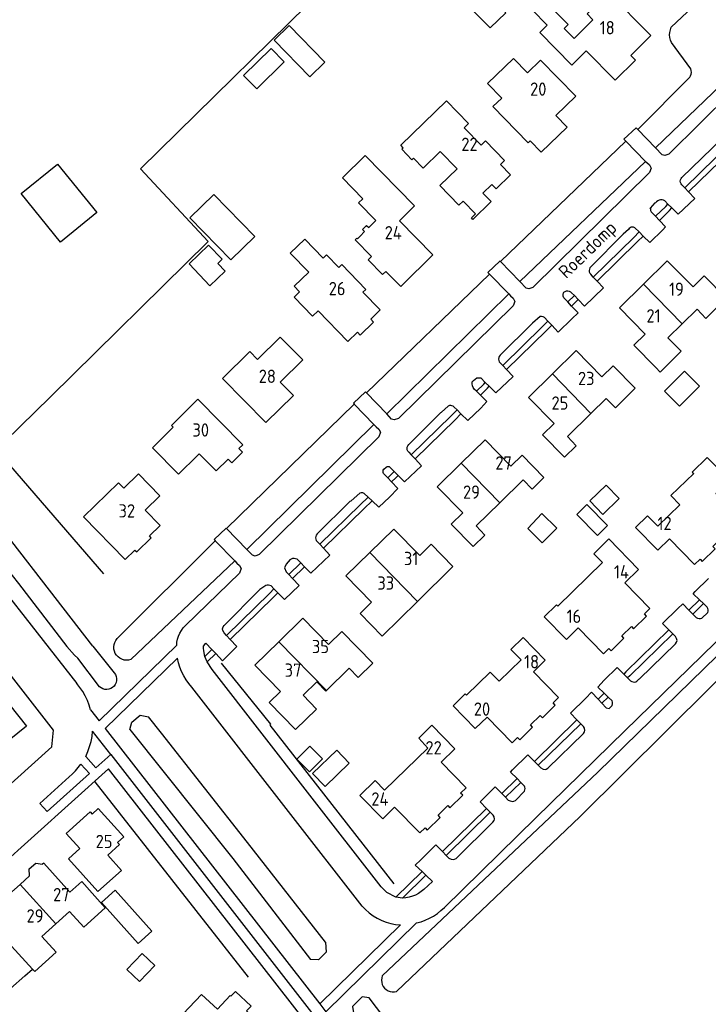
# Model space of a CAD drawing. Header units: metres. Extents: x 226218 to 240385, y 439369 to 449677.
# Tile 168 of 256: x 234855 to 234984, y 444052 to 444237. Entities that reach past the tile are written whole.
import ezdxf

# ---------------------------------------------------------------- set-up
doc = ezdxf.new("R2010")
doc.units = ezdxf.units.M
doc.header["$MEASUREMENT"] = 0
for name, color, linetype in [('DAKRAND', 4, 'Continuous'), ('DAKRAND-BYG', 4, 'Continuous'), ('HEG', 253, 'Continuous'), ('HOOFDGEBOUW', 4, 'Continuous'), ('HUISNUMMER', 253, 'Continuous'), ('INSTEEKSLOOT', 153, 'Continuous'), ('KANTVERH', 253, 'Continuous'), ('KNTGESLVERH', 253, 'Continuous'), ('RASTER', 253, 'Continuous'), ('STRAATNAAM', 253, 'Continuous'), ('TUSSENMUUR', 253, 'Continuous')]:
    doc.layers.add(name, color=color, linetype=linetype)
doc.styles.get("Standard").update_dxf_attribs({"font": 'iso.shx'})

msp = doc.modelspace()

# ---------------------------------------------------------------- linework, layer by layer
at = {"layer": 'DAKRAND'}
for points in [[(234961.33, 444231), (234958.6, 444228.31), (234952.57, 444234.43), (234953.98, 444235.82), (234951.14, 444238.7), (234953.22, 444240.75), (234957.93, 444235.97), (234957.17, 444235.22), (234959.03, 444233.33)], [(234985.47, 444182.27), (234983.81, 444180.65), (234982.19, 444182.41)], [(234974.42, 444171.4), (234975.24, 444170.56), (234979.22, 444174.47), (234976.71, 444177.02)], [(234968.31, 444165.36), (234966.82, 444163.84), (234965.08, 444165.57)], [(234918.74, 444090.91), (234921.59, 444093.7), (234923.33, 444091.9), (234931.53, 444099.8), (234929.85, 444101.67), (234932.27, 444104.12)], [(234856.55, 444075.78), (234856.48, 444077.1), (234857.73, 444078.18), (234859.01, 444077.99)]]:
    msp.add_lwpolyline(points, dxfattribs=at)
at = {"layer": 'DAKRAND-BYG'}
for points in [[(234943.27, 444235.3), (234937.41, 444241.21), (234940.31, 444244.09), (234946.18, 444238.17), (234943.27, 444235.3)], [(234905.43, 444235.75), (234912.16, 444228.89), (234909.34, 444226.13), (234902.61, 444232.99), (234905.43, 444235.75)], [(234904.5, 444228.96), (234899.32, 444223.86), (234896.85, 444226.37), (234902.03, 444231.47), (234904.5, 444228.96)], [(234861.79, 444209.7), (234869.22, 444200.57), (234862.41, 444195.03), (234854.98, 444204.15), (234861.79, 444209.7)], [(234886.72, 444199.57), (234894.45, 444191.65), (234898.97, 444196.05), (234891.24, 444203.98), (234886.72, 444199.57)], [(234890.52, 444186.8), (234886.58, 444190.92), (234890.25, 444194.43), (234892.79, 444191.78), (234891.99, 444191.02), (234893.4, 444189.55), (234890.52, 444186.8)], [(234976.06, 444167), (234979.8, 444170.74), (234982.63, 444167.92), (234978.9, 444164.17), (234976.06, 444167)], [(234961.99, 444146.33), (234965.07, 444149.31), (234967.54, 444146.75), (234964.46, 444143.78), (234961.99, 444146.33)], [(234961.45, 444145.63), (234965.35, 444141.68), (234963.47, 444139.82), (234959.56, 444143.77), (234961.45, 444145.63)], [(234953.03, 444138.42), (234950.35, 444141.16), (234952.98, 444143.96), (234955.78, 444141.21), (234953.03, 444138.42)], [(234909.26, 444095.36), (234906.87, 444097.76), (234909.31, 444100.19), (234911.7, 444097.79), (234909.26, 444095.36)], [(234909.83, 444095.04), (234914.37, 444099.44), (234916.73, 444097.01), (234912.19, 444092.61), (234909.83, 444095.04)], [(234872.67, 444073.09), (234879.6, 444065.36), (234877.01, 444063.05), (234870.09, 444070.77), (234872.67, 444073.09)], [(234877.75, 444061.2), (234874.86, 444058.15), (234877.26, 444055.89), (234880.14, 444058.94), (234877.75, 444061.2)]]:
    msp.add_lwpolyline(points, dxfattribs=at)
at = {"layer": 'HEG'}
for p, q in [((234870.51, 444132.6), (234850.61, 444155.65)), ((234868.84, 444093.49), (234897.72, 444056.73))]:
    msp.add_line(p, q, dxfattribs=at)
msp.add_lwpolyline([(234925.15, 444074.3), (234901.85, 444104.16), (234901.97, 444104.34), (234892.66, 444115.78)], dxfattribs=at)
at = {"layer": 'HOOFDGEBOUW'}
for p, q in [((234979.39, 444179.65), (234982.19, 444182.41)), ((234976.71, 444177.02), (234979.39, 444179.65)), ((234962.22, 444162.77), (234965.08, 444165.57)), ((234884.6, 444151.35), (234879.71, 444156.33)), ((234888.17, 444154.85), (234884.6, 444151.35)), ((234970.59, 444141.3), (234974.77, 444137.04)), ((234929.59, 444127.43), (234936.25, 444133.98)), ((234903.49, 444119.83), (234908.01, 444124.24)), ((234908.01, 444124.24), (234912.84, 444119.3)), ((234912.84, 444119.3), (234915.36, 444121.76)), ((234915.36, 444121.76), (234921.15, 444115.82)), ((234898.98, 444115.41), (234903.49, 444119.83)), ((234903.8, 444110.48), (234898.98, 444115.41)), ((234916.71, 444114.85), (234912.44, 444110.68)), ((234918.39, 444113.13), (234916.71, 444114.85)), ((234921.15, 444115.82), (234918.39, 444113.13)), ((234901.67, 444108.4), (234903.8, 444110.48)), ((234910.63, 444112.26), (234908.06, 444109.75)), ((234912.3, 444110.54), (234910.63, 444112.26)), ((234912.44, 444110.68), (234912.3, 444110.54)), ((234908.06, 444109.75), (234910.58, 444107.17)), ((234906.63, 444103.32), (234901.67, 444108.4)), ((234910.58, 444107.17), (234906.63, 444103.32)), ((234859.24, 444078.2), (234859.01, 444077.99)), ((234859.24, 444078.2), (234864.14, 444072.72)), ((234856.55, 444075.78), (234854.77, 444074.18)), ((234854.77, 444074.18), (234852.66, 444072.3)), ((234864.14, 444072.72), (234866.37, 444074.71)), ((234866.37, 444074.71), (234870.81, 444069.76)), ((234861.48, 444066.73), (234864.09, 444069.09)), ((234858.88, 444064.37), (234861.48, 444066.73)), ((234858.88, 444064.37), (234861.56, 444061.41)), ((234855.69, 444056.98), (234857.09, 444058.22)), ((234857.09, 444058.22), (234857.11, 444058.24)), ((234891.92, 444050.71), (234894.29, 444053.26))]:
    msp.add_line(p, q, dxfattribs=at)
for points in [[(234959.03, 444233.33), (234962.59, 444236.84), (234961.47, 444237.98), (234965.53, 444241.98), (234973.5, 444233.9), (234969.69, 444230.15), (234970.57, 444229.26), (234966.76, 444225.5), (234961.33, 444231)], [(234950.77, 444214.06), (234950.42, 444213.71), (234943.77, 444220.5), (234945.42, 444222.11), (234942.76, 444224.83), (234947.62, 444229.58), (234950.28, 444226.86), (234952.71, 444229.24), (234959.35, 444222.45), (234955.63, 444218.81), (234957.73, 444216.67), (234952.87, 444211.91), (234950.77, 444214.06)], [(234941.88, 444204.21), (234943.41, 444202.63), (234939.98, 444199.3), (234939.72, 444199.57), (234940.48, 444200.31), (234938.15, 444202.72), (234937.37, 444201.96), (234933.79, 444205.65), (234937.02, 444208.79), (234933.85, 444212.05), (234930.62, 444208.91), (234928.8, 444210.78), (234928.53, 444210.52), (234926.63, 444212.48), (234926.89, 444212.73), (234926.41, 444213.23), (234935.02, 444221.6), (234939.2, 444217.3), (234938.38, 444216.51), (234941.56, 444213.25), (234942.37, 444214.04), (234945.96, 444210.36), (234945.19, 444209.61), (234947.07, 444207.68), (234944.39, 444205.06), (234943.59, 444205.88), (234941.88, 444204.21)], [(234918.76, 444196.13), (234919.62, 444196.98), (234919.21, 444197.4), (234919.99, 444198.17), (234920.4, 444197.75), (234921.76, 444199.08), (234918.49, 444202.4), (234919.28, 444203.17), (234915.43, 444207.09), (234919.7, 444211.29), (234929, 444201.82), (234926.17, 444199.04)], [(234926.17, 444199.04), (234932.48, 444192.61), (234926.69, 444186.92)], [(234926.69, 444186.92), (234926.42, 444186.66), (234923.62, 444189.51), (234923, 444188.9), (234920.28, 444191.67), (234920.9, 444192.28), (234917.82, 444195.42), (234918.17, 444195.77), (234918.28, 444195.66), (234918.76, 444196.13)], [(234919.31, 444185.6), (234922.57, 444182.25), (234920.78, 444180.5), (234921.32, 444179.95), (234918.8, 444177.5), (234918.26, 444178.05), (234916.47, 444176.31), (234910.87, 444182.07), (234909.84, 444181.06), (234906.33, 444184.68), (234907.35, 444185.67), (234906.35, 444186.7), (234909.1, 444189.37), (234905.61, 444192.95), (234908.34, 444195.6), (234911.82, 444192.02), (234912.45, 444192.63), (234914.75, 444190.25), (234915.3, 444190.78), (234919.84, 444186.12), (234919.31, 444185.6)], [(234985.47, 444182.27), (234987.68, 444184.45), (234983.55, 444188.65), (234981.43, 444186.57), (234976.58, 444191.5), (234972.08, 444187.08)], [(234972.08, 444187.08), (234967.58, 444182.65), (234972.43, 444177.72)], [(234903.74, 444168.67), (234906.21, 444166.17), (234901.05, 444161.07), (234892.87, 444169.35), (234898.02, 444174.44), (234899.49, 444172.95), (234903.75, 444177.16), (234907.99, 444172.87), (234903.74, 444168.67)], [(234972.43, 444177.72), (234970.28, 444175.61), (234974.42, 444171.4)], [(234968.31, 444165.36), (234970.52, 444167.53), (234966.41, 444171.74), (234964.29, 444169.66), (234959.45, 444174.61), (234954.95, 444170.21)], [(234954.95, 444170.21), (234950.44, 444165.8), (234955.26, 444160.86)], [(234879.71, 444156.33), (234879.7, 444156.34), (234883.62, 444160.18), (234883.27, 444160.54), (234888.26, 444165.44)], [(234888.26, 444165.44), (234896.67, 444156.88), (234895.96, 444156.19), (234896.63, 444155.51), (234894.61, 444153.52), (234893.94, 444154.2), (234891.67, 444151.97), (234888.51, 444155.19), (234888.17, 444154.85)], [(234955.26, 444160.86), (234953.11, 444158.76), (234957.23, 444154.54), (234959.45, 444156.71), (234957.77, 444158.42), (234962.22, 444162.77)], [(234945.04, 444145.96), (234949.46, 444150.27), (234951.13, 444148.56), (234953.35, 444150.72), (234949.24, 444154.94), (234947.11, 444152.86), (234942.28, 444157.82), (234937.77, 444153.41)], [(234937.77, 444153.41), (234933.25, 444149), (234938.08, 444144.06)], [(234990.45, 444142.86), (234985.72, 444147.7), (234988.3, 444150.22), (234984.11, 444154.51), (234981.29, 444151.76), (234981.55, 444151.5), (234977.27, 444147.32), (234978.95, 444145.6), (234974.81, 444141.56), (234972.88, 444143.54), (234970.59, 444141.3)], [(234874.29, 444148.74), (234877.04, 444151.43), (234881.1, 444147.28), (234878.35, 444144.59), (234881.14, 444141.73), (234879.11, 444139.74)], [(234876.39, 444137.08), (234874.57, 444135.3), (234866.74, 444143.3), (234873.31, 444149.74), (234874.29, 444148.74)], [(234938.08, 444144.06), (234935.93, 444141.96), (234940.05, 444137.73), (234942.27, 444139.9), (234940.59, 444141.62), (234945.04, 444145.96)], [(234981.72, 444134.35), (234982.75, 444135.35), (234983.17, 444134.92), (234985.6, 444137.29), (234985.18, 444137.72), (234987, 444139.5), (234987.42, 444139.07), (234989.85, 444141.43), (234989.42, 444141.86), (234990.45, 444142.86)], [(234936.25, 444133.98), (234932.13, 444138.17), (234929.98, 444136.05), (234925.13, 444141.02), (234920.62, 444136.61)], [(234876.39, 444137.08), (234876.73, 444136.73), (234879.45, 444139.4), (234879.11, 444139.74)], [(234973.28, 444126.09), (234968.57, 444130.91), (234971.15, 444133.43), (234965.56, 444139.16), (234962.73, 444136.39), (234964.36, 444134.71), (234955.95, 444126.51), (234955.7, 444126.77), (234953.41, 444124.53), (234957.59, 444120.24), (234959.82, 444122.42), (234964.55, 444117.57)], [(234981.72, 444134.35), (234976.98, 444139.21), (234974.77, 444137.04)], [(234920.62, 444136.61), (234916.11, 444132.21), (234920.94, 444127.26), (234918.78, 444125.16), (234922.95, 444120.89), (234929.59, 444127.43)], [(234964.55, 444117.57), (234965.57, 444118.57), (234965.99, 444118.13), (234968.42, 444120.51), (234968, 444120.94), (234969.82, 444122.72), (234970.24, 444122.28), (234972.68, 444124.66), (234972.26, 444125.09), (234973.28, 444126.09)], [(234956.11, 444109.32), (234951.39, 444114.17), (234953.61, 444116.34), (234949.44, 444120.63), (234947.15, 444118.4), (234949.07, 444116.42), (234944.93, 444112.39), (234943.25, 444114.11), (234938.8, 444109.77), (234938.55, 444110.02), (234936.27, 444107.8), (234940.45, 444103.5), (234942.68, 444105.67), (234947.39, 444100.83)], [(234947.39, 444100.83), (234948.4, 444101.81), (234948.82, 444101.38), (234951.24, 444103.75), (234950.82, 444104.17), (234952.65, 444105.96), (234953.07, 444105.53), (234955.5, 444107.9), (234955.08, 444108.33), (234956.11, 444109.32)], [(234852.87, 444107.9), (234855.99, 444103.94), (234850.7, 444099.77)], [(234938.71, 444092.37), (234934.01, 444097.19), (234936.58, 444099.7), (234932.27, 444104.12)], [(234918.74, 444090.91), (234923.03, 444086.52), (234925.25, 444088.69), (234929.98, 444083.85), (234931, 444084.84), (234931.42, 444084.41), (234933.86, 444086.78), (234933.44, 444087.22), (234935.26, 444088.99), (234935.68, 444088.56), (234938.12, 444090.94), (234937.69, 444091.37), (234938.71, 444092.37)], [(234873.13, 444082.07), (234874.28, 444083.1), (234869.48, 444088.44), (234868.33, 444087.41)], [(234869.43, 444072.85), (234863.91, 444079), (234866.04, 444080.92), (234863.48, 444083.78), (234867.98, 444087.81), (234868.33, 444087.41)], [(234873.13, 444082.07), (234873.48, 444081.67), (234871.28, 444079.69), (234873.86, 444076.82), (234869.43, 444072.85)], [(234864.09, 444069.09), (234866.77, 444066.12), (234870.81, 444069.76)], [(234857.11, 444058.24), (234857.55, 444057.77), (234861.56, 444061.41)], [(234850.93, 444056.8), (234852.97, 444054.57), (234855.69, 444056.98)], [(234884.31, 444048.55), (234888.93, 444053.49), (234891.92, 444050.71)], [(234901.17, 444046.84), (234897.39, 444050.38), (234898.24, 444051.28), (234895.29, 444054.03), (234894.44, 444053.12), (234894.29, 444053.26)]]:
    msp.add_lwpolyline(points, dxfattribs=at)
at = {"layer": 'INSTEEKSLOOT'}
for p, q in [((234977.33, 444235.43), (234989.86, 444247.32)), ((234981.03, 444227.6), (234977.35, 444232.56)), ((234971.04, 444216.19), (234980.8, 444226.03)), ((234986.74, 444224.59), (234974.33, 444212.78)), ((234945.16, 444191.37), (234968.8, 444214.02)), ((234972.49, 444210.21), (234948.82, 444187.58)), ((234919.96, 444166.65), (234943.12, 444188.98)), ((234946.73, 444185.26), (234923.77, 444162.7)), ((234893.64, 444141.12), (234917.67, 444164.52)), ((234921.36, 444160.71), (234897.43, 444137.2)), ((234873.06, 444120.43), (234891.51, 444138.82)), ((234895.18, 444135.05), (234875.61, 444116.46)), ((234868.47, 444118.99), (234872.5, 444113.97)), ((234869.73, 444111.36), (234865.63, 444116.72)), ((234881.37, 444102.66), (234878.96, 444105.72)), ((234875.43, 444103.32), (234894.83, 444079.05)), ((234897.6, 444082.08), (234881.37, 444102.66)), ((234912.28, 444063.3), (234897.6, 444082.08)), ((234894.83, 444079.05), (234909.46, 444060.02)), ((234929.38, 444041.27), (234920.45, 444052.81))]:
    msp.add_line(p, q, dxfattribs=at)
for points in [[(234977.35, 444232.56), (234977.17, 444233.02), (234977.06, 444233.5), (234977.02, 444233.99), (234977.05, 444234.48), (234977.16, 444234.97), (234977.33, 444235.43)], [(234980.8, 444226.03), (234980.95, 444226.32), (234981.06, 444226.63), (234981.11, 444226.95), (234981.1, 444227.28), (234981.03, 444227.6)], [(234868.47, 444118.99), (234844.98, 444149.21), (234820.21, 444180.93), (234806.72, 444197.98), (234805.82, 444197.78), (234804.68, 444197.05), (234804, 444196.2), (234803.88, 444195.19), (234804.62, 444193.91), (234810.35, 444186.57), (234825.68, 444167.11), (234836.55, 444153.34), (234854.49, 444130.81), (234863.55, 444118.91), (234864.99, 444117.28), (234865.63, 444116.72)], [(234922.95, 444056.97), (234963.49, 444095.29), (234990.98, 444122.04)], [(234875.61, 444116.46), (234875.2, 444116.36), (234874.77, 444116.34), (234874.35, 444116.39), (234873.94, 444116.52), (234873.56, 444116.71), (234873.22, 444116.97), (234872.93, 444117.28), (234872.7, 444117.64), (234872.53, 444118.04), (234872.44, 444118.46), (234872.42, 444118.88), (234872.48, 444119.3), (234872.6, 444119.71), (234872.8, 444120.09), (234873.06, 444120.43)], [(234992.88, 444119.38), (234960.19, 444086.94), (234925.63, 444054.02)], [(234872.5, 444113.97), (234872.71, 444113.65), (234872.86, 444113.29), (234872.94, 444112.92), (234872.93, 444112.53), (234872.86, 444112.16), (234872.7, 444111.81), (234872.48, 444111.49), (234872.2, 444111.23), (234871.87, 444111.03), (234871.51, 444110.9), (234871.13, 444110.84), (234870.75, 444110.86), (234870.38, 444110.96), (234870.03, 444111.13), (234869.73, 444111.36)], [(234875.43, 444103.32), (234875.8, 444104.69), (234877.37, 444106.01), (234878.96, 444105.72)], [(234912.28, 444063.3), (234912.37, 444061.43), (234910.95, 444059.96), (234909.46, 444060.02)], [(234922.95, 444056.97), (234922.84, 444056.57), (234922.8, 444056.16), (234922.83, 444055.75), (234922.94, 444055.36), (234923.12, 444054.99), (234923.37, 444054.66), (234923.67, 444054.38), (234924.02, 444054.16), (234924.41, 444054.02), (234924.81, 444053.94), (234925.23, 444053.94), (234925.63, 444054.02)], [(234920.45, 444052.81), (234919.18, 444053), (234917.36, 444051.22), (234917.56, 444049.62)]]:
    msp.add_lwpolyline(points, dxfattribs=at)
at = {"layer": 'KANTVERH'}
for p, q in [((234976.71, 444202.18), (234976.11, 444202.77)), ((234976.28, 444201.74), (234976.71, 444202.18)), ((234977.45, 444201.45), (234976.71, 444202.18)), ((234977.02, 444200.97), (234977.45, 444201.45)), ((234978.65, 444200.26), (234977.45, 444201.45)), ((234973.53, 444200.73), (234974.36, 444199.87)), ((234974.36, 444199.87), (234975.1, 444199.1)), ((234971.28, 444196.92), (234970.46, 444197.72)), ((234969.27, 444197.37), (234968.3, 444196.51)), ((234970.26, 444195.86), (234971.28, 444196.92)), ((234971, 444195.1), (234972.07, 444196.15)), ((234972.07, 444196.15), (234971.28, 444196.92)), ((234973.28, 444194.97), (234972.07, 444196.15)), ((234957.85, 444183.75), (234957.08, 444184.56)), ((234958.58, 444182.98), (234957.85, 444183.75)), ((234952.64, 444180.99), (234951.23, 444179.77)), ((234954.13, 444180.17), (234953.49, 444180.85)), ((234953.11, 444179.12), (234954.13, 444180.17)), ((234953.85, 444178.36), (234954.83, 444179.41)), ((234954.83, 444179.41), (234954.13, 444180.17)), ((234956.07, 444178.09), (234954.83, 444179.41)), ((234940.12, 444168.96), (234940.71, 444169.48)), ((234941.46, 444169.45), (234942.32, 444168.6)), ((234942.04, 444168.31), (234942.32, 444168.6)), ((234942.32, 444168.6), (234943.04, 444167.89)), ((234942.77, 444167.55), (234943.04, 444167.89)), ((234943.04, 444167.89), (234944.3, 444166.65)), ((234940.65, 444166.95), (234940.23, 444167.37)), ((234941.4, 444166.21), (234940.65, 444166.95)), ((234935.33, 444164.18), (234934.1, 444163.03)), ((234935.93, 444162.35), (234937.01, 444163.43)), ((234937.01, 444163.43), (234936.47, 444163.96)), ((234936.67, 444161.59), (234937.75, 444162.7)), ((234937.75, 444162.7), (234937.01, 444163.43)), ((234939.02, 444161.44), (234937.75, 444162.7)), ((234832.15, 444154.52), (234865.45, 444111.95)), ((234861.09, 444103.17), (234822.85, 444152.14)), ((234923.96, 444150.66), (234923.2, 444151.46)), ((234923.25, 444152.32), (234923.69, 444152.69)), ((234924.24, 444152.77), (234925.17, 444151.85)), ((234924.82, 444151.5), (234925.17, 444151.85)), ((234925.17, 444151.85), (234925.94, 444151.09)), ((234924.69, 444149.9), (234923.96, 444150.66)), ((234925.55, 444150.75), (234925.94, 444151.09)), ((234925.94, 444151.09), (234927.15, 444149.89)), ((234918.7, 444147.8), (234917.08, 444146.35)), ((234920.28, 444147.03), (234919.55, 444147.72)), ((234918.76, 444145.58), (234920.28, 444147.03)), ((234919.49, 444144.83), (234921.04, 444146.34)), ((234921.04, 444146.34), (234920.28, 444147.03)), ((234922.32, 444145.14), (234921.04, 444146.34)), ((234899.93, 444129.65), (234899.76, 444129.53)), ((234901.03, 444130.38), (234899.93, 444129.65)), ((234901.77, 444128.99), (234902.55, 444129.79)), ((234902.55, 444129.79), (234902.02, 444130.32)), ((234902.5, 444128.24), (234903.3, 444129.03)), ((234903.3, 444129.03), (234902.55, 444129.79)), ((234904.52, 444127.78), (234903.3, 444129.03)), ((234983.4, 444127), (234982.64, 444127.72)), ((234980.66, 444125.79), (234981.39, 444125.03)), ((234984.09, 444126.34), (234983.4, 444127)), ((234981.39, 444125.03), (234982.03, 444124.37)), ((234967.17, 444115.01), (234968.4, 444113.76)), ((234968.79, 444114.16), (234968.4, 444113.76)), ((234968.4, 444113.76), (234969.1, 444113.05)), ((234969.52, 444113.42), (234969.1, 444113.05)), ((234969.1, 444113.05), (234969.68, 444112.46)), ((234963.55, 444109.03), (234964.26, 444108.28)), ((234965.44, 444109.43), (234964.69, 444110.14)), ((234966.18, 444108.73), (234965.44, 444109.43)), ((234868.06, 444107.01), (234869.64, 444104.98)), ((234964.26, 444108.28), (234965.07, 444107.41)), ((234965.07, 444107.41), (234965.67, 444107.3)), ((234860.74, 444100.04), (234861.09, 444103.17)), ((234870.77, 444103.53), (234911.17, 444051.69)), ((234871.84, 444098.63), (234868.43, 444103.01)), ((234812.32, 444056.57), (234860.74, 444100.04)), ((234867.13, 444098.25), (234869.05, 444096.12)), ((234869.05, 444096.12), (234871.84, 444098.63)), ((234871.84, 444098.63), (234911.37, 444047.82)), ((234871.44, 444095.95), (234817.28, 444047.22)), ((234867.82, 444095.01), (234866.24, 444096.81)), ((234908.92, 444047.8), (234871.44, 444095.95)), ((234864, 444094.39), (234858.5, 444089.4)), ((234859.88, 444087.9), (234867.82, 444095.01)), ((234949.02, 444093.37), (234948.3, 444094.08)), ((234949.72, 444092.68), (234949.02, 444093.37)), ((234858.5, 444089.4), (234859.88, 444087.9)), ((234930.45, 444076.59), (234931.17, 444075.91)), ((234931.17, 444075.91), (234932.41, 444074.75)), ((234911.17, 444051.69), (234912.3, 444050.23))]:
    msp.add_line(p, q, dxfattribs=at)
for points in [[(234973.44, 444201.41), (234973.42, 444201.18), (234973.45, 444200.95), (234973.53, 444200.73)], [(234976.11, 444202.77), (234975.86, 444202.9), (234975.59, 444202.96), (234975.3, 444202.96), (234975.03, 444202.89), (234974.78, 444202.76), (234974.57, 444202.57)], [(234970.46, 444197.72), (234970.25, 444197.81), (234970.02, 444197.85), (234969.79, 444197.82), (234969.58, 444197.72), (234969.4, 444197.57), (234969.27, 444197.37)], [(234975.1, 444199.1), (234976.27, 444197.88), (234975.75, 444197.33)], [(234957.08, 444184.56), (234956.99, 444184.86), (234956.98, 444185.18), (234957.04, 444185.48)], [(234958.64, 444180.56), (234959.78, 444181.7), (234958.58, 444182.98)], [(234953.49, 444180.85), (234953.22, 444180.96), (234952.93, 444181.01), (234952.64, 444180.99)], [(234940.23, 444167.37), (234940.04, 444167.67), (234939.92, 444168), (234939.87, 444168.35), (234939.89, 444168.71)], [(234940.71, 444169.48), (234940.96, 444169.51), (234941.21, 444169.51), (234941.46, 444169.45)], [(234941.46, 444163.78), (234942.59, 444165.04), (234941.4, 444166.21)], [(234936.47, 444163.96), (234936.29, 444164.13), (234936.06, 444164.24), (234935.82, 444164.29), (234935.57, 444164.27), (234935.33, 444164.18)], [(234923.2, 444151.46), (234923.12, 444151.67), (234923.1, 444151.9), (234923.14, 444152.12), (234923.25, 444152.32)], [(234923.69, 444152.69), (234923.86, 444152.79), (234924.05, 444152.81), (234924.24, 444152.77)], [(234924.28, 444147.02), (234925.9, 444148.65), (234924.69, 444149.9)], [(234919.55, 444147.72), (234919.27, 444147.82), (234918.98, 444147.84), (234918.7, 444147.8)], [(234902.02, 444130.32), (234901.79, 444130.44), (234901.54, 444130.49), (234901.28, 444130.47), (234901.03, 444130.38)], [(234982.64, 444127.72), (234981.44, 444128.85), (234981.85, 444129.29)], [(234978.58, 444126.11), (234979.52, 444126.98), (234980.66, 444125.79)], [(234984.18, 444125.35), (234984.25, 444125.6), (234984.25, 444125.86), (234984.2, 444126.11), (234984.09, 444126.34)], [(234982.03, 444124.37), (234982.28, 444124.28), (234982.55, 444124.23), (234982.82, 444124.22), (234983.08, 444124.27)], [(234964.69, 444110.14), (234963.48, 444111.29), (234964.7, 444112.57)], [(234969.68, 444112.46), (234969.9, 444112.33), (234970.14, 444112.26), (234970.4, 444112.25), (234970.64, 444112.3), (234970.87, 444112.41), (234971.06, 444112.57), (234971.21, 444112.78)], [(234868.06, 444107.01), (234867.79, 444107.91), (234867.45, 444108.79), (234867.05, 444109.64), (234866.58, 444110.45), (234866.04, 444111.22), (234865.45, 444111.95)], [(234961.23, 444109.2), (234962.33, 444110.33), (234963.55, 444109.03)], [(234966.23, 444107.85), (234966.29, 444108.15), (234966.27, 444108.45), (234966.18, 444108.73)], [(234867.13, 444098.25), (234867.53, 444099.16), (234867.87, 444100.09), (234868.13, 444101.05), (234868.32, 444102.02), (234868.43, 444103.01)], [(234864, 444094.39), (234864.61, 444094.94), (234865.19, 444095.53), (234865.73, 444096.15), (234866.24, 444096.81)], [(234948.3, 444094.08), (234947.05, 444095.31), (234947.47, 444095.75)], [(234949.71, 444091.73), (234949.8, 444091.96), (234949.83, 444092.2), (234949.8, 444092.45), (234949.72, 444092.68)], [(234930.18, 444078.78), (234929.13, 444077.82), (234930.45, 444076.59)]]:
    msp.add_lwpolyline(points, dxfattribs=at)
at = {"layer": 'KNTGESLVERH'}
for p, q in [((234974.33, 444212.78), (234971.04, 444216.19)), ((234979.34, 444207.19), (234986.91, 444214.53)), ((234968.8, 444214.02), (234972.49, 444210.21)), ((234979.85, 444205.23), (234988.52, 444213.7)), ((234989.27, 444212.94), (234980.58, 444204.46)), ((234979.85, 444205.23), (234979.33, 444205.77)), ((234979.85, 444205.23), (234980.58, 444204.46)), ((234973.34, 444201.29), (234973.44, 444201.41)), ((234973.44, 444201.41), (234974.27, 444202.38)), ((234974.36, 444199.87), (234976.28, 444201.74)), ((234977.02, 444200.97), (234975.1, 444199.1)), ((234962.18, 444190.38), (234968.27, 444196.48)), ((234962.66, 444188.45), (234970.26, 444195.86)), ((234968.3, 444196.51), (234968.27, 444196.48)), ((234973.28, 444194.97), (234975.75, 444197.33)), ((234971, 444195.1), (234963.39, 444187.68)), ((234948.82, 444187.58), (234945.16, 444191.37)), ((234943.12, 444188.98), (234946.73, 444185.26)), ((234962.66, 444188.45), (234962.17, 444188.96)), ((234962.66, 444188.45), (234963.39, 444187.68)), ((234957.04, 444185.48), (234957.11, 444185.57)), ((234957.85, 444183.75), (234959.09, 444184.96)), ((234958.57, 444185.5), (234959.09, 444184.96)), ((234959.83, 444184.2), (234959.09, 444184.96)), ((234959.83, 444184.2), (234958.58, 444182.98)), ((234945.14, 444173.73), (234951.16, 444179.71)), ((234945.61, 444171.8), (234953.11, 444179.12)), ((234951.16, 444179.71), (234951.23, 444179.77)), ((234956.07, 444178.09), (234958.64, 444180.56)), ((234953.85, 444178.36), (234946.34, 444171.03)), ((234945.61, 444171.8), (234945.13, 444172.31)), ((234945.61, 444171.8), (234946.34, 444171.03)), ((234939.89, 444168.71), (234940.07, 444168.91)), ((234940.12, 444168.96), (234940.07, 444168.91)), ((234940.65, 444166.95), (234942.04, 444168.31)), ((234923.77, 444162.7), (234919.96, 444166.65)), ((234942.77, 444167.55), (234941.4, 444166.21)), ((234917.67, 444164.52), (234921.36, 444160.71)), ((234933.98, 444162.93), (234927.93, 444156.91)), ((234928.4, 444154.99), (234935.93, 444162.35)), ((234933.98, 444162.93), (234934.1, 444163.03)), ((234939.02, 444161.44), (234941.46, 444163.78)), ((234936.67, 444161.59), (234929.12, 444154.23)), ((234927.92, 444155.49), (234928.4, 444154.99)), ((234928.4, 444154.99), (234929.12, 444154.23)), ((234923.96, 444150.66), (234924.82, 444151.5)), ((234925.55, 444150.75), (234924.69, 444149.9)), ((234916.8, 444146.17), (234910.68, 444140.11)), ((234924.28, 444147.02), (234922.32, 444145.14)), ((234911.17, 444138.17), (234918.76, 444145.58)), ((234919.49, 444144.83), (234911.89, 444137.41)), ((234897.43, 444137.2), (234893.64, 444141.12)), ((234891.51, 444138.82), (234895.18, 444135.05)), ((234910.68, 444138.69), (234911.17, 444138.17)), ((234911.17, 444138.17), (234911.89, 444137.41)), ((234905.34, 444132.48), (234907.6, 444134.68)), ((234907.6, 444134.68), (234907.07, 444135.23)), ((234908.33, 444133.93), (234907.6, 444134.68)), ((234908.33, 444133.93), (234906.06, 444131.72)), ((234905.34, 444132.48), (234906.06, 444131.72)), ((234984.35, 444131.75), (234981.85, 444129.29)), ((234893.61, 444121.02), (234901.77, 444128.99)), ((234899.76, 444129.53), (234899.76, 444129.53)), ((234899.93, 444129.65), (234899.93, 444129.65)), ((234902.5, 444128.24), (234894.33, 444120.27)), ((234980.66, 444125.79), (234982.63, 444127.72)), ((234983.4, 444127), (234981.39, 444125.03)), ((234983.08, 444124.27), (234984.18, 444125.35)), ((234968.79, 444114.16), (234976.89, 444122.09)), ((234976.89, 444122.09), (234977.62, 444121.34)), ((234893.61, 444121.02), (234894.33, 444120.27)), ((234977.62, 444121.34), (234969.52, 444113.42)), ((234884.25, 444119.17), (234869.64, 444104.98)), ((234889.56, 444117.07), (234890.88, 444118.36)), ((234890.88, 444118.36), (234891.59, 444117.6)), ((234884.38, 444116.76), (234870.77, 444103.53)), ((234889.97, 444116.02), (234889.56, 444117.07)), ((234891.59, 444117.6), (234889.97, 444116.02)), ((234967.17, 444115.01), (234964.7, 444112.57)), ((234963.55, 444109.03), (234964.69, 444110.14)), ((234965.44, 444109.43), (234964.26, 444108.28)), ((234965.67, 444107.3), (234966.23, 444107.85)), ((234951.59, 444097.31), (234959.58, 444105.13)), ((234959.58, 444105.13), (234960.3, 444104.41)), ((234960.3, 444104.41), (234952.3, 444096.58)), ((234952.3, 444096.58), (234951.59, 444097.31)), ((234945.44, 444091.28), (234948.3, 444094.08)), ((234949.02, 444093.37), (234946.14, 444090.56)), ((234946.14, 444090.56), (234945.44, 444091.28)), ((234934.28, 444080.35), (234942.56, 444088.46)), ((234942.56, 444088.46), (234943.27, 444087.74)), ((234943.27, 444087.74), (234934.98, 444079.64)), ((234934.98, 444079.64), (234934.28, 444080.35)), ((234925.51, 444071.75), (234930.45, 444076.59)), ((234931.17, 444075.91), (234926.75, 444071.59)), ((234932.41, 444074.75), (234930.77, 444073.21)), ((234926.75, 444071.59), (234925.51, 444071.75)), ((234926.37, 444066.54), (234911.17, 444051.69)), ((234929.39, 444066.93), (234912.3, 444050.23))]:
    msp.add_line(p, q, dxfattribs=at)
for points in [[(234988.52, 444223.11), (234976.88, 444211.57), (234976.13, 444211.3), (234975.62, 444211.44), (234974.33, 444212.78)], [(234971.04, 444216.19), (234970.71, 444216.53), (234968.42, 444214.41), (234968.8, 444214.02)], [(234972.49, 444210.21), (234972.73, 444209.97), (234973.22, 444209.53), (234973.53, 444208.94), (234973.22, 444208.09), (234951.25, 444186.49), (234950.5, 444186.22), (234949.99, 444186.36), (234948.82, 444187.58)], [(234979.33, 444205.77), (234979.17, 444205.98), (234979.06, 444206.22), (234979.03, 444206.48), (234979.07, 444206.74), (234979.17, 444206.99), (234979.34, 444207.19)], [(234978.65, 444200.26), (234981.75, 444203.23), (234980.58, 444204.46)], [(234974.27, 444202.38), (234974.41, 444202.49), (234974.57, 444202.57)], [(234945.16, 444191.37), (234945.08, 444191.45), (234942.79, 444189.32), (234943.12, 444188.98)], [(234962.18, 444190.38), (234962.01, 444190.18), (234961.91, 444189.93), (234961.87, 444189.67), (234961.9, 444189.41), (234962.01, 444189.17), (234962.17, 444188.96)], [(234959.83, 444184.2), (234961.01, 444182.98), (234964.6, 444186.42), (234963.39, 444187.68)], [(234946.73, 444185.26), (234947.1, 444184.88), (234947.59, 444184.45), (234947.9, 444183.86), (234947.59, 444183.01), (234925.97, 444161.86), (234925.21, 444161.59), (234924.7, 444161.73), (234923.77, 444162.7)], [(234957.11, 444185.57), (234957.33, 444185.72), (234957.59, 444185.82), (234957.86, 444185.84), (234958.12, 444185.79), (234958.36, 444185.68), (234958.57, 444185.5)], [(234945.14, 444173.73), (234944.97, 444173.52), (234944.86, 444173.28), (234944.82, 444173.02), (234944.86, 444172.76), (234944.96, 444172.51), (234945.13, 444172.31)], [(234944.3, 444166.65), (234947.55, 444169.76), (234946.34, 444171.03)], [(234919.96, 444166.65), (234919.79, 444166.82), (234917.5, 444164.69), (234917.67, 444164.52)], [(234921.36, 444160.71), (234921.81, 444160.25), (234922.3, 444159.82), (234922.61, 444159.23), (234922.3, 444158.38), (234899.75, 444136.23), (234898.99, 444135.96), (234898.49, 444136.09), (234897.43, 444137.2)], [(234927.92, 444155.49), (234927.76, 444155.7), (234927.65, 444155.94), (234927.62, 444156.2), (234927.65, 444156.46), (234927.76, 444156.7), (234927.93, 444156.91)], [(234929.12, 444154.23), (234930.34, 444152.94), (234927.15, 444149.89)], [(234916.8, 444146.17), (234916.93, 444146.27), (234917.08, 444146.35)], [(234893.64, 444141.12), (234893.58, 444141.19), (234891.28, 444139.06), (234891.51, 444138.82)], [(234910.68, 444140.11), (234910.52, 444139.9), (234910.41, 444139.66), (234910.37, 444139.4), (234910.41, 444139.14), (234910.51, 444138.89), (234910.68, 444138.69)], [(234911.89, 444137.41), (234913.1, 444136.14), (234909.51, 444132.71), (234908.33, 444133.93)], [(234895.18, 444135.05), (234895.59, 444134.62), (234896.08, 444134.19), (234896.4, 444133.59), (234896.09, 444132.74), (234885.88, 444122.86)], [(234905.62, 444135.29), (234904.88, 444134.4), (234904.57, 444133.73), (234904.87, 444132.98), (234905.34, 444132.48)], [(234905.62, 444135.29), (234905.84, 444135.45), (234906.09, 444135.54), (234906.36, 444135.57), (234906.62, 444135.52), (234906.87, 444135.4), (234907.07, 444135.23)], [(234906.06, 444131.72), (234907.29, 444130.43), (234904.52, 444127.78)], [(234893.61, 444121.02), (234893.16, 444121.5), (234892.92, 444121.92), (234892.86, 444122.25), (234892.97, 444122.63), (234893.17, 444122.91), (234899.76, 444129.53)], [(234899.93, 444129.65), (234899.81, 444129.59), (234899.76, 444129.53)], [(234978.58, 444126.11), (234975.7, 444123.28), (234976.89, 444122.09)], [(234884.25, 444119.17), (234884.3, 444119.76), (234884.42, 444120.34), (234884.6, 444120.9), (234884.84, 444121.44), (234885.13, 444121.95), (234885.48, 444122.43), (234885.88, 444122.86)], [(234934.63, 444069.84), (234951.82, 444086.67), (234968.57, 444103.05), (234983.07, 444117.2), (234988.37, 444122.33)], [(234891.59, 444117.6), (234892.9, 444116.21), (234895.58, 444118.95), (234894.33, 444120.27)], [(234971.21, 444112.78), (234971.35, 444112.85), (234978.14, 444119.45), (234978.34, 444119.78), (234978.41, 444120.06), (234978.33, 444120.45), (234978.15, 444120.8), (234977.62, 444121.34)], [(234889.56, 444117.07), (234889.35, 444118.09), (234889.29, 444118.59), (234889.32, 444119.02), (234889.74, 444119.56), (234890.88, 444118.36)], [(234887.12, 444111.28), (234886.55, 444111.95), (234886.03, 444112.67), (234885.57, 444113.43), (234885.17, 444114.22), (234884.84, 444115.04), (234884.57, 444115.89), (234884.38, 444116.76)], [(234925.51, 444071.75), (234923.82, 444072.63), (234922.73, 444073.71), (234909.33, 444090.98), (234890.93, 444114.58), (234889.97, 444116.02)], [(234919.17, 444070.09), (234905.27, 444087.9), (234887.12, 444111.28)], [(234961.23, 444109.2), (234958.36, 444106.37), (234959.58, 444105.13)], [(234952.3, 444096.58), (234952.77, 444096.1), (234953.19, 444095.88), (234953.57, 444095.82), (234953.81, 444095.86), (234954.12, 444096.03), (234960.8, 444102.54), (234961.03, 444102.91), (234961.07, 444103.15), (234960.99, 444103.54), (234960.81, 444103.89), (234960.3, 444104.41)], [(234951.59, 444097.31), (234950.35, 444098.58), (234947.47, 444095.75)], [(234945.44, 444091.28), (234944.21, 444092.53), (234941.34, 444089.7), (234942.56, 444088.46)], [(234946.14, 444090.56), (234946.64, 444090.05), (234946.99, 444089.87), (234947.43, 444089.77), (234947.73, 444089.84), (234947.99, 444089.98), (234949.71, 444091.73)], [(234934.98, 444079.64), (234935.48, 444079.13), (234935.9, 444078.91), (234936.27, 444078.84), (234936.52, 444078.9), (234936.83, 444079.05), (234943.77, 444085.87), (234944, 444086.21), (234944.05, 444086.48), (234943.97, 444086.86), (234943.79, 444087.22), (234943.27, 444087.74)], [(234934.28, 444080.35), (234933.05, 444081.6), (234930.18, 444078.78)], [(234930.77, 444073.21), (234930.28, 444072.81), (234929.75, 444072.47), (234929.19, 444072.18), (234928.61, 444071.94), (234928, 444071.76), (234927.38, 444071.65), (234926.75, 444071.59)], [(234919.17, 444070.09), (234919.8, 444069.43), (234920.49, 444068.83), (234921.23, 444068.29), (234922.01, 444067.82), (234922.83, 444067.41), (234923.69, 444067.08), (234924.57, 444066.82), (234925.46, 444066.64), (234926.37, 444066.54)], [(234929.39, 444066.93), (234930.23, 444067.16), (234931.04, 444067.45), (234931.83, 444067.81), (234932.59, 444068.23), (234933.31, 444068.71), (234933.99, 444069.25), (234934.63, 444069.84)]]:
    msp.add_lwpolyline(points, dxfattribs=at)
at = {"layer": 'RASTER'}
msp.add_lwpolyline([(234808.49, 444200.59), (234829.01, 444173.62), (234846.13, 444151.93), (234860.52, 444165.93), (234890.16, 444195.1), (234877.47, 444208.83), (234915.77, 444246.5), (234935.98, 444266.44)], dxfattribs=at)
at = {"layer": 'TUSSENMUUR'}
for p, q in [((234979.39, 444179.65), (234972.08, 444187.08)), ((234962.22, 444162.77), (234954.95, 444170.21)), ((234945.04, 444145.96), (234937.77, 444153.41)), ((234929.59, 444127.43), (234920.62, 444136.61)), ((234903.49, 444119.83), (234912.44, 444110.68)), ((234854.77, 444074.18), (234861.48, 444066.73)), ((234857.09, 444058.22), (234849.64, 444066.4))]:
    msp.add_line(p, q, dxfattribs=at)

# ---------------------------------------------------------------- texts
at = {"layer": 'HUISNUMMER'}
for s, p in [('18', (234963.86, 444234.1)), ('20', (234950.76, 444222.55)), ('22', (234937.82, 444212.16)), ('24', (234923.39, 444195.53)), ('26', (234912.86, 444185.02)), ('19', (234976.91, 444184.9)), ('21', (234972.66, 444179.89)), ('28', (234899.69, 444168.52)), ('23', (234959.77, 444168.11)), ('25', (234954.79, 444163.49)), ('30', (234887.22, 444158.42)), ('27', (234944.23, 444152.21)), ('29', (234938.13, 444146.73)), ('32', (234873.31, 444143.2)), ('12', (234974.74, 444140.84)), ('31', (234927.02, 444134.24)), ('14', (234966.55, 444131.74)), ('33', (234922.02, 444129.62)), ('16', (234957.63, 444123.37)), ('35', (234909.7, 444117.68)), ('18', (234949.63, 444114.82)), ('37', (234904.57, 444113.23)), ('20', (234940.17, 444105.91)), ('22', (234931.07, 444098.63)), ('24', (234920.88, 444088.99)), ('25', (234869, 444081)), ('27', (234861, 444071)), ('29', (234856, 444067))]:
    msp.add_text(s, height=2.5, dxfattribs=at).set_placement(p)
at = {"layer": 'STRAATNAAM'}
msp.add_text('Roerdomp', height=2.5, rotation=44.1896, dxfattribs=at).set_placement((234957.59, 444188.01))

doc.saveas('drawing.dxf')
